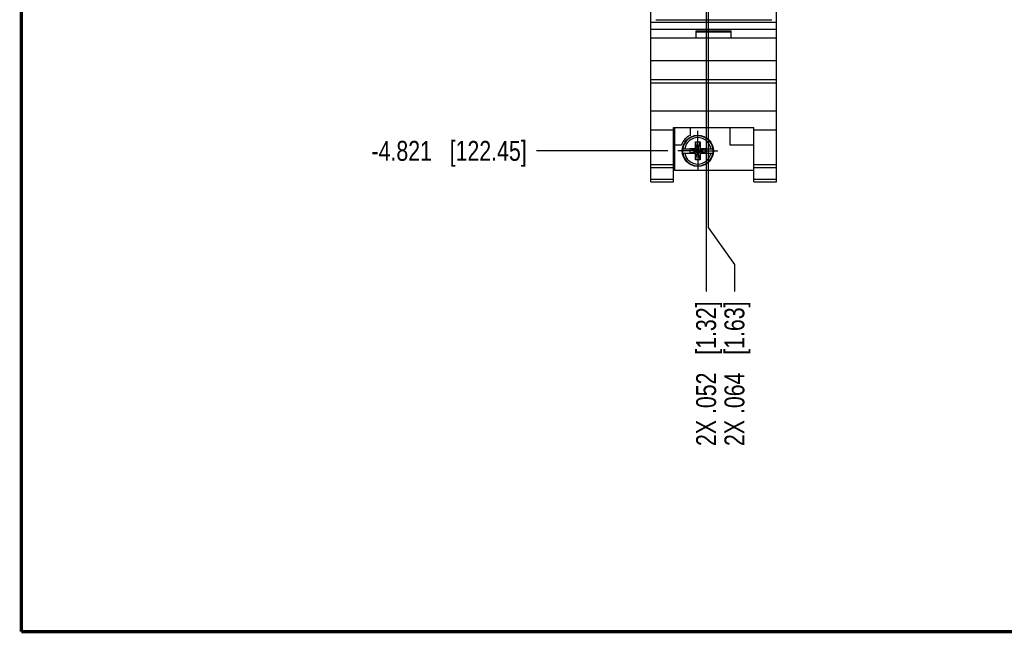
# Model space of a CAD drawing. Header units: inches. Extents: x 0.2 to 16.8, y 0.2 to 10.8.
# Tile 1 of 20: x 0.2 to 6.4, y 0.2 to 4.1. Entities that reach past the tile are written whole.
import ezdxf

# ---------------------------------------------------------------- set-up
doc = ezdxf.new("R2010")
doc.units = ezdxf.units.IN
doc.header["$LTSCALE"] = 0.935
doc.header["$MEASUREMENT"] = 0
doc.linetypes.add('CENTER', pattern=[0.6, 0.375, -0.075, 0.075, -0.075])
doc.layers.get('0').update_dxf_attribs({"linetype": 'CONTINUOUS'})
doc.layers.add('02___PRT_ALL_AXES', color=7, linetype='CONTINUOUS')
doc.layers.add('DIMENSIONS', color=7, linetype='CONTINUOUS')
doc.styles.get("Standard").update_dxf_attribs({"font": 'txt', "width": 0.8})
doc.dimstyles.new('DIMSTYLE_2', dxfattribs={"dimtxt": 0.125, "dimasz": 0.18, "dimexe": 0.18, "dimexo": 0.0625, "dimgap": 0.09, "dimtad": 0, "dimtih": 1, "dimtoh": 1, "dimdec": 3, "dimzin": 4, "dimdsep": 46, "dimtxsty": 'STANDARD', "dimblk": '_FILLED', "dimblk1": '_FILLED', "dimblk2": '_FILLED', "dimcen": 0.09, "dimadec": 0, "dimazin": 0, "dimtp": 0.01, "dimtm": 0.01, "dimtfac": 1, "dimtdec": 3, "dimtofl": 0, "dimtmove": 0, "dimatfit": 3, "dimldrblk": '_FILLED', "dimfxl": 1, "dimtolj": 1, "dimtzin": 4, "dimarcsym": 0})

# ---------------------------------------------------------------- blocks, each defined once
blk = doc.blocks.new('*D9')
at = {"layer": 'DIMENSIONS', "color": 2, "linetype": 'CONTINUOUS'}
for p, q in [((4.5603, 4.2817), (4.5603, 2.7952)), ((4.5603, 2.7952), (4.7259, 2.5626)), ((4.7259, 2.5626), (4.7259, 2.393))]:
    blk.add_line(p, q, dxfattribs=at)
at = {"layer": 'DIMENSIONS', "color": 2, "linetype": 'CONTINUOUS', "insert": (4.6634, 2.3305), "char_height": 0.125, "width": 1.425, "attachment_point": 3, "rotation": 90, "line_spacing_factor": 0.9}
blk.add_mtext('2X .064{\\Ftxt.shx;\\W1.000000;\\H0.125000; }[1.63]', dxfattribs=at)
blk = doc.blocks.new('_FILLED')
at = {"color": 0, "linetype": 'BYBLOCK'}
blk.add_solid([(0, 0), (-1, 0.174), (-1, -0.174)], dxfattribs=at)
blk = doc.blocks.new('*D10')
at = {"layer": 'DIMENSIONS', "color": 2, "linetype": 'CONTINUOUS'}
blk.add_line((4.5482, 5.6937), (4.5482, 2.393), dxfattribs=at)
at = {"layer": 'DIMENSIONS', "color": 2, "linetype": 'CONTINUOUS', "insert": (4.4857, 2.3305), "char_height": 0.125, "width": 1.425, "attachment_point": 3, "rotation": 90, "line_spacing_factor": 0.9}
blk.add_mtext('2X .052{\\Ftxt.shx;\\W1.000000;\\H0.125000; }[1.32]', dxfattribs=at)
blk = doc.blocks.new('*D16')
at = {"layer": 'DIMENSIONS', "color": 2, "linetype": 'CONTINUOUS'}
blk.add_line((4.3086, 3.2755), (3.4847, 3.2755), dxfattribs=at)
at = {"layer": 'DIMENSIONS', "color": 2, "linetype": 'CONTINUOUS', "insert": (3.4222, 3.338), "char_height": 0.125, "width": 1.525, "attachment_point": 3, "line_spacing_factor": 0.9}
blk.add_mtext('-4.821{\\Ftxt.shx;\\W1.000000;\\H0.125000; }[122.45]', dxfattribs=at)

msp = doc.modelspace()

# ---------------------------------------------------------------- linework, layer by layer
at = {"color": 7, "linetype": 'CONTINUOUS'}
for p, q in [((4.2022, 3.0805), (4.2022, 8.2184)), ((4.9902, 3.0805), (4.9902, 8.2184)), ((4.2022, 4.0825), (4.9902, 4.0825)), ((4.2322, 4.0984), (4.9602, 4.0984)), ((4.2022, 4.0395), (4.9902, 4.0395)), ((4.4862, 4.0295), (4.7062, 4.0295)), ((4.4862, 3.9825), (4.4862, 4.0295)), ((4.4862, 4.0225), (4.7062, 4.0225)), ((4.7062, 3.9825), (4.7062, 4.0295)), ((4.9902, 3.9825), (4.2022, 3.9825)), ((4.2022, 3.8425), (4.9902, 3.8425)), ((4.2022, 3.7225), (4.9902, 3.7225)), ((4.2022, 3.7029), (4.9902, 3.7029)), ((4.2022, 3.5272), (4.9902, 3.5272)), ((4.2022, 3.4075), (4.3442, 3.4075)), ((4.3442, 3.4227), (4.8482, 3.4227)), ((4.3442, 3.0805), (4.3442, 3.4227)), ((4.3502, 3.4227), (4.3502, 3.1535)), ((4.4472, 3.4227), (4.4472, 3.3728)), ((4.6972, 3.4227), (4.6972, 3.3135)), ((4.8482, 3.0805), (4.8482, 3.4227)), ((4.8482, 3.4075), (4.9902, 3.4075)), ((4.3502, 3.3135), (4.3941, 3.3135)), ((4.4016, 3.2892), (4.4845, 3.2892)), ((4.4477, 3.2637), (4.5447, 3.2872)), ((4.4845, 3.2872), (4.4477, 3.2872)), ((4.4477, 3.2872), (4.5447, 3.2637)), ((4.4477, 3.2637), (4.4477, 3.2872)), ((4.4824, 3.3325), (4.51, 3.3325)), ((4.51, 3.2184), (4.4824, 3.3325)), ((4.4824, 3.2892), (4.4824, 3.3325)), ((4.4824, 3.2184), (4.51, 3.3325)), ((4.4845, 3.2892), (4.4845, 3.2872)), ((4.5079, 3.2637), (4.4845, 3.2872)), ((4.4845, 3.2637), (4.5079, 3.2872)), ((4.5079, 3.2892), (4.5909, 3.2892)), ((4.5079, 3.2892), (4.5079, 3.2872)), ((4.5447, 3.2872), (4.5079, 3.2872)), ((4.51, 3.3325), (4.51, 3.2892)), ((4.5447, 3.2637), (4.5447, 3.2872)), ((4.6972, 3.3135), (4.8482, 3.3135)), ((4.4016, 3.2617), (4.4845, 3.2617)), ((4.4477, 3.2637), (4.4845, 3.2637)), ((4.4824, 3.2184), (4.4824, 3.2617)), ((4.51, 3.2184), (4.4824, 3.2184)), ((4.4845, 3.2617), (4.4845, 3.2637)), ((4.5079, 3.2637), (4.5447, 3.2637)), ((4.5079, 3.2617), (4.5079, 3.2637)), ((4.5079, 3.2617), (4.5909, 3.2617)), ((4.51, 3.2617), (4.51, 3.2184)), ((4.2022, 3.1905), (4.3442, 3.1905)), ((4.2022, 3.1712), (4.3442, 3.1712)), ((4.3502, 3.1535), (4.8482, 3.1535)), ((4.8482, 3.1905), (4.9902, 3.1905)), ((4.8482, 3.1712), (4.9902, 3.1712)), ((4.2022, 3.0984), (4.3442, 3.0984)), ((4.8482, 3.0984), (4.9902, 3.0984)), ((4.2022, 3.0805), (4.3442, 3.0805)), ((4.8482, 3.0805), (4.9902, 3.0805))]:
    msp.add_line(p, q, dxfattribs=at)
at = {"color": 7, "linetype": 'CONTINUOUS', "const_width": 0.02}
for points in [[(0.25, 10.7586), (0.25, 0.2586)], [(0.25, 0.2586), (16.75, 0.2586)]]:
    msp.add_lwpolyline(points, dxfattribs=at)
at = {"color": 7, "linetype": 'CONTINUOUS'}
msp.add_circle((4.4962, 3.2755), 0.098, dxfattribs=at)
for radius, start, end in [(0.109, 116.71426, 159.59683), (0.0947, 8.36374, 171.63626), (0.0832, 9.53359, 170.46641), (0.0956, 171.71661, 188.28339), (0.0956, 351.71661, 8.28339), (0.0947, 188.36374, 351.63626), (0.0832, 189.53359, 350.46641)]:
    msp.add_arc((4.4962, 3.2755), radius, start, end, dxfattribs=at)
at = {"layer": '02___PRT_ALL_AXES', "color": 7, "linetype": 'CENTER'}
for q in [(4.4962, 3.4006), (4.3711, 3.2755), (4.6213, 3.2755), (4.4962, 3.1504)]:
    msp.add_line((4.4962, 3.2755), q, dxfattribs=at)

# ---------------------------------------------------------------- dimensions: what is measured, and where the dimension line sits
at = {"layer": 'DIMENSIONS', "color": 2, "linetype": 'CONTINUOUS'}
for feature_location, offset, dtype, origin, text, picture, middle in [((4.3086, 3.2755), (-0.8239, 0), 0, (4.3711, 8.0964), '-<>', '*D16', (2.4097, 3.2755)), ((4.5482, 5.6937), (0, -3.3007), 1, (4.4962, 5.7562), '2X <>', '*D10', (4.6602, 1.4392)), ((4.5602687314, 4.2816781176), (0.1656522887, -1.8887190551), 0, (4.4962136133, 4.3441781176), '2X <>', '*D9', (4.8379394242, 1.4391597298))]:
    dim = msp.add_ordinate_dim(feature_location=feature_location, offset=offset, dtype=dtype, origin=origin, text=text, dimstyle='DIMSTYLE_2', dxfattribs=at)
    dim.commit()
    dim.dimension.update_dxf_attribs({"geometry": picture, "text_midpoint": middle})

doc.saveas('drawing.dxf')
